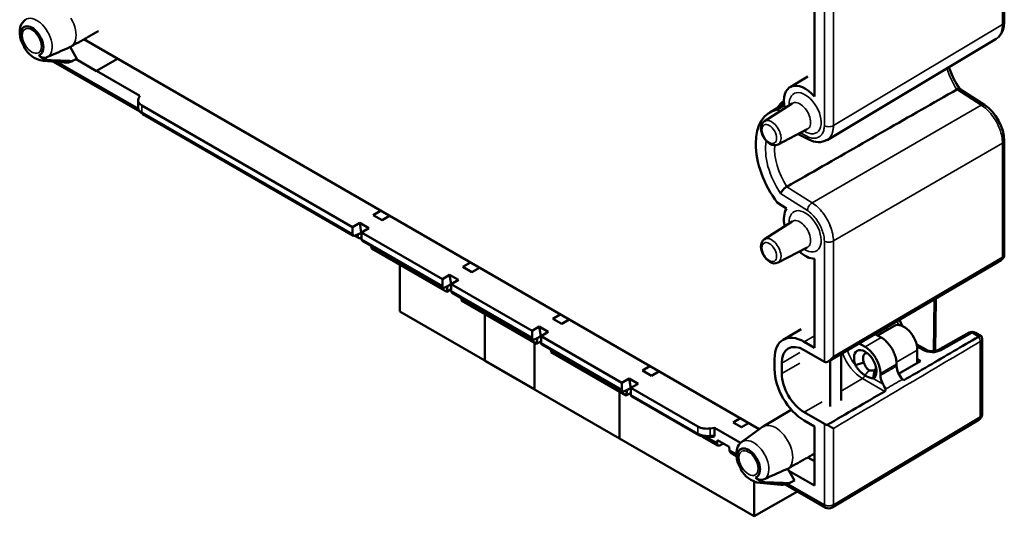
# Model space of a CAD drawing. Header units: millimetres. Extents: x 0 to 420, y 0 to 297.
# Tile 6 of 15: x 63 to 141, y 181 to 220. Entities that reach past the tile are written whole.
import ezdxf

# ---------------------------------------------------------------- set-up
doc = ezdxf.new("R2010")
doc.units = ezdxf.units.MM
doc.layers.add('Visibile (ISO)', color=7, linetype='Continuous', lineweight=50)
doc.layers.add('Visibile sottile (ISO)', color=7, linetype='Continuous', lineweight=35)

msp = doc.modelspace()

# ---------------------------------------------------------------- linework, layer by layer
at = {"layer": 'Visibile (ISO)'}
for p, q in [((140.797, 229.226), (140.797, 220.262)), ((125.851, 214.4), (125.851, 221.4)), ((67.699, 219.252), (67.699, 219.253)), ((121.489, 188.197), (68.313, 218.898)), ((140.152, 218.925), (126.835, 210.972)), ((140.152, 218.925), (140.153, 218.926)), ((63.667, 218.302), (63.667, 218.302)), ((66.554, 217.995), (66.554, 217.995)), ((67.746, 217.352), (67.241, 218.301)), ((65.129, 217.209), (66.763, 217.063)), ((65.384, 217.476), (65.405, 217.485)), ((65.405, 217.485), (65.697, 217.614)), ((65.711, 217.254), (65.711, 217.254)), ((72.711, 213.213), (65.911, 217.139)), ((67.375, 217.166), (67.696, 217.325)), ((69.318, 216.399), (67.705, 217.33)), ((69.318, 216.405), (70.96, 217.37)), ((72.712, 214.445), (69.318, 216.405)), ((69.318, 216.399), (69.318, 216.405)), ((123.921, 215.134), (125.327, 215.965)), ((139.226, 213.745), (137.272, 214.991)), ((72.588, 214.099), (72.588, 213.547)), ((72.622, 214.25), (72.712, 214.445)), ((72.589, 213.547), (72.589, 213.547)), ((72.881, 213.689), (89.47, 204.111)), ((121.911, 212.465), (124.102, 213.858)), ((122.321, 213.146), (123.449, 213.813)), ((122.915, 213.369), (123.463, 213.694)), ((123.146, 213.25), (122.915, 213.369)), ((72.943, 213.016), (89.532, 203.438)), ((122.979, 210.614), (125.282, 211.815)), ((125.41, 211.008), (124.568, 211.443)), ((140.797, 210.919), (140.797, 201.955)), ((122.915, 206.04), (123.647, 205.573)), ((91.678, 205.408), (91.097, 205.066)), ((91.097, 205.066), (91.804, 204.658)), ((92.386, 205), (91.804, 204.658)), ((126.447, 205.301), (126.469, 205.287)), ((89.47, 204.111), (90.036, 204.443)), ((89.47, 204.111), (89.47, 203.576)), ((90.743, 204.035), (90.036, 204.443)), ((90.161, 203.694), (90.036, 204.443)), ((90.177, 203.702), (90.743, 204.035)), ((121.911, 203.169), (124.102, 204.563)), ((127.088, 204.222), (127.088, 204.197)), ((89.933, 203.27), (89.646, 203.436)), ((90.036, 203.621), (89.664, 203.444)), ((89.886, 203.55), (89.874, 203.473)), ((90.161, 203.694), (90.036, 203.621)), ((90.036, 203.621), (90.036, 203.621)), ((90.177, 203.685), (90.161, 203.694)), ((90.167, 203.307), (90.177, 203.313)), ((90.177, 203.702), (96.541, 200.028)), ((90.177, 203.702), (90.177, 203.168)), ((90.24, 203.03), (96.604, 199.356)), ((90.941, 202.625), (90.968, 202.429)), ((96.882, 199.015), (90.968, 202.429)), ((122.979, 201.319), (125.282, 202.52)), ((125.851, 194.619), (125.851, 201.619)), ((93.184, 197.467), (93.184, 201.15)), ((98.75, 201.325), (98.168, 200.984)), ((98.168, 200.984), (98.875, 200.575)), ((99.457, 200.917), (98.875, 200.575)), ((126.986, 193.555), (140.55, 201.524)), ((96.541, 200.028), (97.107, 200.361)), ((97.814, 199.952), (97.107, 200.361)), ((97.232, 199.612), (97.107, 200.361)), ((96.541, 200.028), (96.541, 199.493)), ((97.107, 199.538), (96.735, 199.361)), ((96.957, 199.467), (96.882, 199.015)), ((97.232, 199.612), (97.107, 199.538)), ((97.107, 199.538), (97.107, 199.538)), ((97.232, 199.612), (97.249, 199.603)), ((97.249, 199.62), (97.814, 199.952)), ((97.249, 199.62), (103.613, 195.946)), ((97.249, 199.62), (97.249, 199.085)), ((96.882, 199.015), (97.249, 199.231)), ((97.311, 198.948), (103.675, 195.274)), ((98.012, 198.543), (98.04, 198.347)), ((135.416, 198.508), (135.353, 194.362)), ((103.953, 194.933), (98.04, 198.347)), ((93.184, 197.467), (103.791, 191.344)), ((99.893, 193.594), (99.893, 197.277)), ((105.821, 197.243), (105.239, 196.901)), ((103.613, 195.946), (104.178, 196.278)), ((104.885, 195.87), (104.178, 196.278)), ((104.304, 195.529), (104.178, 196.278)), ((105.239, 196.901), (105.946, 196.493)), ((106.528, 196.835), (105.946, 196.493)), ((130.821, 195.587), (132.137, 196.347)), ((103.613, 195.946), (103.613, 195.411)), ((104.178, 195.456), (103.806, 195.279)), ((104.304, 195.529), (104.178, 195.456)), ((104.178, 195.456), (104.178, 195.456)), ((104.304, 195.529), (104.32, 195.52)), ((104.32, 195.538), (104.885, 195.87)), ((104.32, 195.538), (110.684, 191.863)), ((104.32, 195.538), (104.32, 195.003)), ((123.388, 195.252), (124.802, 196.068)), ((130.631, 195.697), (131.112, 195.419)), ((138.024, 195.807), (135.565, 194.436)), ((138.98, 195.536), (138.517, 195.803)), ((138.772, 195.487), (138.773, 195.488)), ((103.791, 195.026), (103.791, 191.344)), ((104.029, 195.385), (103.953, 194.933)), ((103.953, 194.933), (104.32, 195.148)), ((104.382, 194.865), (110.746, 191.191)), ((125.851, 194.619), (125.038, 195.088)), ((129.37, 194.955), (129.839, 194.684)), ((134.657, 194.44), (134.197, 194.705)), ((139.045, 189.371), (139.045, 195.305)), ((105.083, 194.46), (105.111, 194.264)), ((111.024, 190.85), (105.111, 194.264)), ((126.626, 193.518), (125.038, 194.435)), ((127.937, 194.114), (127.937, 190.475)), ((133.947, 193.421), (133.947, 194.435)), ((99.893, 193.594), (110.5, 187.471)), ((112.892, 193.16), (112.31, 192.819)), ((122.704, 192.925), (122.704, 193.741)), ((123.27, 192.598), (123.27, 193.415)), ((127.088, 193.615), (127.088, 189.985)), ((129.737, 193.464), (129.075, 193.239)), ((132.314, 193.173), (132.314, 193.337)), ((132.472, 192.569), (134.199, 193.566)), ((133.947, 193.712), (134.199, 193.566)), ((112.31, 192.819), (113.017, 192.41)), ((113.599, 192.752), (113.017, 192.41)), ((130.46, 192.203), (130.568, 192.843)), ((131.042, 192.439), (131.042, 192.602)), ((110.684, 191.863), (111.249, 192.196)), ((110.684, 191.863), (110.684, 191.328)), ((111.956, 191.787), (111.249, 192.196)), ((111.375, 191.447), (111.249, 192.196)), ((111.391, 191.455), (111.956, 191.787)), ((132.25, 191.829), (132.25, 191.829)), ((132.736, 192.114), (132.736, 192.114)), ((110.5, 187.471), (110.5, 191.153)), ((110.5, 191.153), (110.5, 187.471)), ((111.249, 191.373), (110.877, 191.196)), ((111.1, 191.302), (111.024, 190.85)), ((111.024, 190.85), (111.391, 191.066)), ((111.375, 191.447), (111.249, 191.373)), ((111.249, 191.373), (111.249, 191.373)), ((111.391, 191.438), (111.375, 191.447)), ((111.391, 191.455), (116.666, 188.409)), ((111.391, 191.455), (111.391, 190.92)), ((111.453, 190.783), (116.728, 187.737)), ((121.806, 188.425), (124.023, 189.737)), ((126.626, 188.619), (125.038, 189.536)), ((119.433, 188.736), (119.989, 189.063)), ((120.088, 188.358), (119.433, 188.736)), ((120.088, 188.358), (120.644, 188.685)), ((125.851, 188.414), (125.038, 188.883)), ((138.801, 188.942), (127.236, 182.029)), ((117.967, 188.317), (117.632, 188.263)), ((120.034, 187.124), (117.967, 188.317)), ((117.967, 187.73), (117.967, 188.317)), ((120.134, 187.208), (121.754, 188.391)), ((125.851, 183.76), (125.851, 188.414)), ((110.5, 187.471), (121.106, 181.347)), ((118.243, 186.925), (117.06, 187.608)), ((117.582, 187.568), (117.864, 187.594)), ((118.221, 187.348), (118.184, 187.128)), ((119.127, 186.825), (118.221, 187.348)), ((118.477, 186.962), (118.682, 187.082)), ((119.127, 186.825), (119.164, 186.562)), ((119.697, 186.086), (119.312, 186.308)), ((125.851, 185.678), (125.322, 185.984)), ((120.105, 185.067), (120.105, 185.067)), ((123.628, 185.043), (123.628, 185.043)), ((123.738, 185.092), (124.275, 184.162)), ((123.836, 184.923), (125.851, 183.76)), ((121.106, 184.085), (121.106, 181.347)), ((121.567, 183.973), (123.201, 183.827)), ((121.821, 184.24), (121.842, 184.249)), ((121.842, 184.249), (122.135, 184.378)), ((126.729, 182.025), (123.573, 183.848)), ((123.812, 183.931), (124.218, 184.132)), ((124.506, 183.309), (121.106, 181.347))]:
    msp.add_line(p, q, dxfattribs=at)
at = {"layer": 'Visibile (ISO)', "flags": 128}
for points in [[(63.696, 220.444), (63.57, 220.334), (63.466, 220.207), (63.385, 220.071), (63.325, 219.929), (63.262, 219.641), (63.257, 219.353), (63.298, 219.068), (63.38, 218.789), (63.496, 218.52), (63.643, 218.266)], [(140.797, 220.262), (140.77, 219.92), (140.686, 219.602), (140.542, 219.318), (140.341, 219.078)], [(69.476, 219.553), (69.385, 219.502), (69.295, 219.451), (69.204, 219.4), (69.113, 219.349), (69.023, 219.298), (68.932, 219.247), (68.841, 219.196), (68.751, 219.145), (68.66, 219.094), (68.569, 219.043), (68.479, 218.991), (68.388, 218.94), (68.298, 218.889), (68.207, 218.838), (68.116, 218.787), (68.026, 218.736), (67.935, 218.685), (67.844, 218.634), (67.754, 218.583), (67.663, 218.532), (67.572, 218.481), (67.482, 218.43), (67.391, 218.379), (67.3, 218.328)], [(63.681, 218.282), (63.67, 218.276), (63.66, 218.271), (63.651, 218.266), (63.642, 218.261), (63.635, 218.257), (63.627, 218.254), (63.621, 218.251), (63.616, 218.249), (63.611, 218.247), (63.607, 218.245), (63.604, 218.244), (63.602, 218.244), (63.6, 218.244), (63.599, 218.245), (63.599, 218.246), (63.6, 218.248), (63.602, 218.25), (63.604, 218.252), (63.607, 218.255), (63.611, 218.259), (63.616, 218.263), (63.622, 218.268), (63.628, 218.273), (63.635, 218.278)], [(63.599, 218.245), (63.73, 218.06), (63.875, 217.887), (64.035, 217.726), (64.212, 217.579), (64.407, 217.449), (64.622, 217.339), (64.862, 217.256), (65.129, 217.209)], [(63.643, 218.266), (63.644, 218.265), (63.644, 218.265), (63.644, 218.265), (63.645, 218.265), (63.646, 218.265), (63.646, 218.266), (63.647, 218.266), (63.648, 218.266), (63.65, 218.267), (63.651, 218.267), (63.652, 218.268), (63.654, 218.268), (63.655, 218.269), (63.657, 218.27), (63.659, 218.271), (63.661, 218.272), (63.663, 218.273), (63.665, 218.274), (63.668, 218.275), (63.67, 218.276), (63.673, 218.277), (63.675, 218.279), (63.678, 218.28), (63.681, 218.282)], [(64.778, 217.648), (64.799, 217.626), (64.82, 217.605), (64.843, 217.586), (64.866, 217.567), (64.889, 217.549), (64.914, 217.533), (64.939, 217.518), (64.964, 217.504), (64.99, 217.491), (65.016, 217.48), (65.043, 217.47), (65.069, 217.462), (65.096, 217.455), (65.123, 217.45), (65.15, 217.446), (65.177, 217.443), (65.204, 217.442), (65.231, 217.442), (65.257, 217.444), (65.283, 217.447), (65.309, 217.452), (65.334, 217.459), (65.359, 217.466), (65.384, 217.476)], [(65.501, 217.263), (65.468, 217.265), (65.435, 217.268), (65.402, 217.273), (65.369, 217.279), (65.336, 217.286), (65.304, 217.295), (65.271, 217.304), (65.238, 217.316), (65.206, 217.328), (65.174, 217.341), (65.143, 217.356), (65.112, 217.372), (65.081, 217.389), (65.05, 217.408), (65.02, 217.427), (64.991, 217.448), (64.962, 217.469), (64.934, 217.492), (64.906, 217.515), (64.879, 217.54), (64.852, 217.566), (64.827, 217.592), (64.802, 217.62), (64.778, 217.648)], [(136.437, 216.706), (136.6, 216.265), (136.797, 215.826), (137.026, 215.397), (137.283, 214.985)], [(123.67, 207.296), (124.022, 207.498), (124.375, 207.699), (124.727, 207.9), (125.079, 208.102), (125.432, 208.303), (125.784, 208.504), (126.137, 208.706), (126.489, 208.907), (126.841, 209.108), (127.194, 209.309), (127.546, 209.511), (127.898, 209.712), (128.251, 209.913), (128.603, 210.115), (128.956, 210.316), (129.308, 210.517), (129.66, 210.719), (130.013, 210.92), (130.365, 211.121), (130.717, 211.323), (131.07, 211.524), (131.422, 211.725), (131.775, 211.926), (132.127, 212.128), (132.479, 212.329), (132.832, 212.53), (133.184, 212.732), (133.536, 212.933), (133.889, 213.134), (134.241, 213.336), (134.594, 213.537), (134.946, 213.738), (135.298, 213.94), (135.651, 214.141), (136.003, 214.342), (136.356, 214.543), (136.708, 214.745), (137.06, 214.946)], [(137.272, 214.991), (137.267, 214.994), (137.262, 214.997), (137.256, 214.999), (137.25, 215.001), (137.243, 215.002), (137.236, 215.003), (137.229, 215.003), (137.221, 215.003), (137.214, 215.003), (137.205, 215.002), (137.197, 215.001), (137.188, 214.999), (137.179, 214.997), (137.169, 214.994), (137.159, 214.991), (137.149, 214.988), (137.139, 214.984), (137.128, 214.98), (137.118, 214.975), (137.107, 214.97), (137.095, 214.965), (137.084, 214.959), (137.072, 214.953), (137.06, 214.946)], [(72.943, 213.016), (72.81, 213.11), (72.702, 213.225), (72.625, 213.361), (72.59, 213.512)], [(139.226, 213.745), (139.545, 213.506), (139.841, 213.213), (140.109, 212.876), (140.342, 212.507), (140.533, 212.115), (140.676, 211.713), (140.766, 211.31), (140.797, 210.919)], [(121.911, 212.465), (121.782, 212.349), (121.695, 212.204), (121.648, 212.043), (121.635, 211.874), (121.651, 211.701), (121.691, 211.527), (121.755, 211.355), (121.838, 211.189), (121.94, 211.034), (122.057, 210.893), (122.188, 210.771), (122.33, 210.671), (122.482, 210.598), (122.645, 210.558), (122.815, 210.56), (122.979, 210.614)], [(126.826, 210.978), (126.666, 210.898), (126.495, 210.842), (126.318, 210.811), (126.136, 210.805), (125.952, 210.823), (125.77, 210.864), (125.588, 210.926), (125.41, 211.008)], [(123.67, 207.296), (123.646, 207.282), (123.621, 207.266), (123.596, 207.249), (123.571, 207.231), (123.546, 207.212), (123.521, 207.191), (123.495, 207.17), (123.47, 207.148), (123.446, 207.125), (123.421, 207.101), (123.398, 207.077), (123.375, 207.053), (123.353, 207.028), (123.331, 207.003), (123.311, 206.979), (123.292, 206.954), (123.274, 206.929), (123.256, 206.904), (123.241, 206.88), (123.226, 206.856), (123.213, 206.833), (123.201, 206.81), (123.19, 206.787), (123.181, 206.766)], [(121.911, 203.169), (121.782, 203.054), (121.695, 202.908), (121.648, 202.747), (121.635, 202.579), (121.651, 202.406), (121.691, 202.231), (121.755, 202.059), (121.838, 201.894), (121.94, 201.738), (122.057, 201.598), (122.188, 201.475), (122.33, 201.375), (122.482, 201.302), (122.645, 201.262), (122.815, 201.265), (122.979, 201.319)], [(132.545, 196.821), (132.642, 196.579), (132.754, 196.339)], [(131.112, 195.419), (131.194, 195.369), (131.273, 195.313), (131.352, 195.252), (131.429, 195.186), (131.504, 195.115), (131.576, 195.04), (131.647, 194.962), (131.715, 194.879), (131.78, 194.793), (131.843, 194.705), (131.903, 194.613), (131.959, 194.52), (132.012, 194.424), (132.061, 194.327), (132.107, 194.228), (132.148, 194.129), (132.186, 194.028), (132.219, 193.928), (132.247, 193.827), (132.271, 193.727), (132.29, 193.628), (132.303, 193.529), (132.312, 193.432), (132.314, 193.337)], [(132.861, 192.042), (133.107, 192.185), (133.353, 192.329), (133.6, 192.472), (133.846, 192.616), (134.092, 192.759), (134.339, 192.903), (134.585, 193.046), (134.831, 193.19), (135.078, 193.333), (135.324, 193.477), (135.57, 193.621), (135.817, 193.764), (136.063, 193.908), (136.309, 194.051), (136.556, 194.195), (136.802, 194.339), (137.048, 194.482), (137.294, 194.626), (137.541, 194.769), (137.787, 194.913), (138.033, 195.057), (138.279, 195.2), (138.525, 195.344), (138.772, 195.487)], [(138.773, 195.488), (138.787, 195.496), (138.801, 195.503), (138.814, 195.51), (138.828, 195.516), (138.841, 195.522), (138.854, 195.527), (138.866, 195.531), (138.878, 195.535), (138.889, 195.538), (138.9, 195.541), (138.911, 195.543), (138.921, 195.544), (138.931, 195.545), (138.94, 195.545), (138.948, 195.545), (138.956, 195.544), (138.964, 195.543), (138.97, 195.541), (138.977, 195.538), (138.982, 195.535), (138.987, 195.532), (138.991, 195.528), (138.994, 195.523), (138.997, 195.519)], [(131.042, 192.602), (131.039, 192.697), (131.03, 192.794), (131.017, 192.893), (130.998, 192.992), (130.974, 193.093), (130.946, 193.193), (130.913, 193.294), (130.875, 193.394), (130.834, 193.493), (130.788, 193.592), (130.739, 193.689), (130.686, 193.785), (130.63, 193.878), (130.57, 193.97), (130.508, 194.058), (130.442, 194.144), (130.374, 194.227), (130.304, 194.306), (130.231, 194.38), (130.156, 194.451), (130.079, 194.517), (130.001, 194.578), (129.921, 194.634), (129.839, 194.684)], [(133.874, 194.926), (134.037, 194.806), (134.197, 194.705)], [(135.565, 194.436), (135.482, 194.399), (135.372, 194.366), (135.244, 194.345), (135.108, 194.338), (134.971, 194.346), (134.845, 194.368), (134.737, 194.402), (134.657, 194.44)], [(129.825, 192.438), (129.791, 192.458), (129.758, 192.479), (129.724, 192.502), (129.691, 192.526), (129.657, 192.551), (129.624, 192.578), (129.591, 192.606), (129.559, 192.635), (129.526, 192.666), (129.494, 192.697), (129.461, 192.73), (129.43, 192.764), (129.398, 192.798), (129.367, 192.834), (129.336, 192.871), (129.305, 192.909), (129.275, 192.947), (129.245, 192.986), (129.215, 193.027), (129.186, 193.068), (129.158, 193.109), (129.13, 193.152), (129.102, 193.195), (129.075, 193.239)], [(129.737, 193.464), (129.744, 193.444), (129.753, 193.421), (129.762, 193.396), (129.773, 193.369), (129.784, 193.34), (129.797, 193.309), (129.811, 193.278), (129.826, 193.245), (129.843, 193.211), (129.861, 193.176), (129.88, 193.141), (129.901, 193.105), (129.922, 193.071), (129.944, 193.039), (129.966, 193.011), (129.987, 192.984), (130.008, 192.96), (130.029, 192.939), (130.05, 192.919), (130.07, 192.902), (130.089, 192.886), (130.108, 192.873), (130.126, 192.861), (130.143, 192.851)], [(130.46, 192.203), (130.437, 192.207), (130.414, 192.211), (130.391, 192.216), (130.367, 192.221), (130.342, 192.227), (130.318, 192.233), (130.292, 192.24), (130.267, 192.247), (130.241, 192.255), (130.215, 192.263), (130.189, 192.272), (130.162, 192.281), (130.135, 192.291), (130.107, 192.301), (130.08, 192.312), (130.052, 192.324), (130.024, 192.336), (129.996, 192.349), (129.968, 192.362), (129.939, 192.376), (129.911, 192.39), (129.882, 192.406), (129.854, 192.421), (129.825, 192.438)], [(130.143, 192.851), (130.155, 192.844), (130.169, 192.838), (130.185, 192.833), (130.202, 192.829), (130.22, 192.825), (130.239, 192.821), (130.259, 192.819), (130.28, 192.816), (130.301, 192.815), (130.322, 192.814), (130.344, 192.813), (130.366, 192.813), (130.387, 192.813), (130.409, 192.814), (130.429, 192.816), (130.449, 192.817), (130.469, 192.819), (130.487, 192.822), (130.504, 192.824), (130.52, 192.828), (130.535, 192.831), (130.548, 192.835), (130.559, 192.839), (130.568, 192.843)], [(131.244, 191.75), (131.253, 191.733), (131.263, 191.716), (131.272, 191.698), (131.281, 191.68), (131.29, 191.663), (131.298, 191.645), (131.307, 191.627), (131.315, 191.61), (131.323, 191.592), (131.33, 191.575), (131.338, 191.558), (131.345, 191.54), (131.353, 191.523), (131.36, 191.506), (131.367, 191.49), (131.374, 191.473), (131.381, 191.456), (131.387, 191.44), (131.394, 191.424), (131.401, 191.408), (131.407, 191.392), (131.413, 191.376), (131.42, 191.361), (131.426, 191.345)], [(131.382, 191.181), (131.388, 191.185), (131.395, 191.189), (131.401, 191.194), (131.406, 191.2), (131.411, 191.205), (131.416, 191.211), (131.42, 191.218), (131.424, 191.224), (131.427, 191.231), (131.43, 191.238), (131.433, 191.246), (131.435, 191.253), (131.436, 191.261), (131.437, 191.268), (131.438, 191.276), (131.438, 191.284), (131.438, 191.292), (131.437, 191.299), (131.436, 191.307), (131.435, 191.315), (131.433, 191.323), (131.431, 191.33), (131.429, 191.338), (131.426, 191.345)], [(127.336, 188.267), (127.321, 188.275), (127.306, 188.284), (127.291, 188.293), (127.274, 188.302), (127.258, 188.312), (127.24, 188.322), (127.222, 188.332), (127.204, 188.342), (127.185, 188.353), (127.166, 188.364), (127.146, 188.375), (127.126, 188.387), (127.105, 188.399), (127.084, 188.411), (127.062, 188.424), (127.04, 188.436), (127.017, 188.449), (126.994, 188.462), (126.971, 188.475), (126.947, 188.489), (126.923, 188.503), (126.899, 188.517), (126.874, 188.531), (126.849, 188.545)], [(117.582, 187.568), (117.356, 187.565), (117.132, 187.592), (116.919, 187.65), (116.728, 187.737)], [(121.757, 188.386), (121.76, 188.387), (121.762, 188.388), (121.764, 188.39), (121.766, 188.391), (121.768, 188.393), (121.77, 188.394), (121.772, 188.396), (121.775, 188.397), (121.777, 188.398), (121.779, 188.4), (121.781, 188.401), (121.783, 188.403), (121.785, 188.404), (121.788, 188.405), (121.79, 188.407), (121.792, 188.408), (121.794, 188.409), (121.796, 188.411), (121.799, 188.412), (121.801, 188.413), (121.803, 188.415), (121.805, 188.416), (121.807, 188.417), (121.81, 188.419)], [(120.134, 187.208), (120.008, 187.098), (119.903, 186.972), (119.823, 186.836), (119.763, 186.694), (119.699, 186.405), (119.694, 186.117), (119.736, 185.832), (119.817, 185.553), (119.934, 185.284), (120.081, 185.03)], [(123.738, 185.092), (123.826, 185.142), (123.914, 185.191), (124.002, 185.241), (124.09, 185.29), (124.178, 185.34), (124.266, 185.39), (124.354, 185.439), (124.442, 185.489), (124.53, 185.538), (124.619, 185.588), (124.707, 185.638), (124.795, 185.687), (124.883, 185.737), (124.971, 185.786), (125.059, 185.836), (125.147, 185.885), (125.235, 185.935), (125.323, 185.985), (125.411, 186.034), (125.499, 186.084), (125.587, 186.133), (125.675, 186.183), (125.763, 186.233), (125.851, 186.282)], [(120.073, 185.043), (120.066, 185.037), (120.059, 185.032), (120.054, 185.027), (120.049, 185.023), (120.045, 185.02), (120.042, 185.017), (120.039, 185.014), (120.038, 185.012), (120.037, 185.01), (120.037, 185.009), (120.038, 185.008), (120.039, 185.008), (120.042, 185.009), (120.045, 185.01), (120.049, 185.011), (120.053, 185.013), (120.059, 185.015), (120.065, 185.018), (120.072, 185.022), (120.08, 185.025), (120.088, 185.03), (120.098, 185.035), (120.108, 185.04), (120.118, 185.046)], [(120.037, 185.009), (120.167, 184.825), (120.313, 184.651), (120.473, 184.49), (120.65, 184.344), (120.844, 184.214), (121.06, 184.104), (121.3, 184.02), (121.567, 183.973)], [(120.118, 185.046), (120.116, 185.044), (120.113, 185.043), (120.11, 185.042), (120.108, 185.04), (120.105, 185.039), (120.103, 185.038), (120.101, 185.037), (120.099, 185.036), (120.097, 185.035), (120.095, 185.034), (120.093, 185.033), (120.092, 185.033), (120.09, 185.032), (120.089, 185.031), (120.087, 185.031), (120.086, 185.03), (120.085, 185.03), (120.084, 185.03), (120.083, 185.03), (120.083, 185.03), (120.082, 185.03), (120.082, 185.03), (120.081, 185.03), (120.081, 185.03)], [(121.821, 184.24), (121.797, 184.231), (121.772, 184.223), (121.747, 184.217), (121.721, 184.212), (121.695, 184.208), (121.669, 184.207), (121.642, 184.206), (121.615, 184.207), (121.588, 184.21), (121.561, 184.214), (121.534, 184.219), (121.507, 184.226), (121.481, 184.235), (121.454, 184.244), (121.428, 184.256), (121.402, 184.268), (121.376, 184.282), (121.352, 184.297), (121.327, 184.313), (121.303, 184.331), (121.28, 184.35), (121.258, 184.37), (121.236, 184.391), (121.216, 184.412)], [(121.216, 184.412), (121.24, 184.384), (121.264, 184.357), (121.29, 184.331), (121.316, 184.305), (121.343, 184.28), (121.371, 184.257), (121.399, 184.234), (121.428, 184.212), (121.457, 184.192), (121.487, 184.172), (121.517, 184.154), (121.548, 184.137), (121.58, 184.121), (121.611, 184.106), (121.643, 184.093), (121.675, 184.08), (121.708, 184.069), (121.74, 184.059), (121.773, 184.051), (121.806, 184.043), (121.839, 184.037), (121.872, 184.033), (121.906, 184.029), (121.938, 184.027)]]:
    msp.add_lwpolyline(points, dxfattribs=at)
at = {"layer": 'Visibile (ISO)'}
for centre, start, end in [((140.297, 201.955), 300.43491, 0), ((138.267, 195.37), 60, 119.14144), ((138.545, 195.305), 0, 25.24018), ((138.545, 189.371), 300.86598, 0), ((126.979, 182.458), 240, 300.86598)]:
    msp.add_arc(centre, 0.5, start, end, dxfattribs=at)
for centre, major_axis, ratio, start_param, end_param in [((64.229, 218.779), (0.632, -1.094), 0.57735, 6.159184, 11.119575), ((-190.839, 752.771), (297.08, -514.557), 0.845594, 6.192677, 6.196034), ((66.337, 219.996), (0.963, -1.668), 0.57735, 6.224477, 6.283185), ((-0.536, 884.537), (-346.437, 600.046), 0.845594, 2.650213, 2.65335), ((65.945, 219.769), (1.485, -2.573), 0.57735, 5.897736, 6.273401), ((-430.488, 1176.055), (540.43, -936.053), 0.845594, 6.230385, 6.230788), ((66.332, 220), (1.378, -2.668), 0.549, 6.273727, 6.308621), ((125.116, 213.082), (-1.187, 2.056), 0.57735, 5.044597, 7.348826), ((73.588, 214.104), (-1, -0.008), 0.582366, 6.016946, 7.064143), ((126.452, 209.295), (-2.825, 4.893), 0.57735, 0.069749, 0.294072), ((125.038, 208.479), (-2.7, 4.677), 0.57735, 6.087426, 8.049741), ((125.116, 203.786), (-1.187, 2.056), 0.57735, 0.279848, 1.06564), ((89.682, 203.698), (-0.15, -0.26), 0.57735, 5.497787, 6.981317), ((90.227, 203.678), (0.306, 0.4), 0.468523, 2.416922, 3.996445), ((90.39, 203.29), (-0.15, -0.26), 0.57735, 5.497787, 6.283185), ((125.116, 203.786), (1.187, -2.056), 0.57735, 5.217545, 5.950978), ((96.754, 199.616), (-0.15, -0.26), 0.57735, 5.497787, 6.981317), ((97.461, 199.208), (-0.15, -0.26), 0.57735, 5.497787, 6.283185), ((133.047, 196.201), (1.313, -2.128), 0.556861, 4.379615, 4.461666), ((132.887, 195.048), (-0.75, 1.299), 0.57735, 3.926991, 6.283185), ((103.825, 195.533), (-0.15, -0.26), 0.57735, 5.497787, 6.981317), ((125.038, 192.394), (-1.65, 2.858), 0.57735, 5.497787, 7.068583), ((104.532, 195.125), (-0.15, -0.26), 0.57735, 5.497787, 6.283185), ((125.038, 192.394), (-1.25, 2.165), 0.57735, 5.497787, 7.068583), ((126.979, 194.131), (0.351, 0.614), 0.579864, 3.143755, 4.714552), ((129.846, 193.292), (-0.625, 1.083), 0.57735, 3.123188, 7.578909), ((130.2, 193.496), (-0.375, 0.65), 0.57735, 5.792303, 7.578909), ((126.979, 193.723), (0.5, 0), 0.57735, 3.926991, 3.935717), ((133.022, 192.765), (0.5, -0.866), 0.57735, 3.926991, 5.146834), ((125.038, 191.577), (1.65, -2.858), 0.57735, 3.926991, 5.497787), ((125.038, 191.577), (1.25, -2.165), 0.57735, 3.926991, 5.497787), ((130.2, 193.496), (0.375, -0.65), 0.57735, 6.264781, 6.774068), ((131.749, 192.03), (-0.5, 0.866), 0.57735, 0.785398, 1.560796), ((132.656, 191.824), (0.251, -0.435), 0.57735, 1.742827, 2.004683), ((110.896, 191.451), (-0.15, -0.26), 0.57735, 5.497787, 6.981317), ((111.603, 191.043), (-0.15, -0.26), 0.57735, 5.497787, 6.283185), ((-4226.671, 2686.489), (6137.778, 0), 0.57735, 5.500892, 5.501941), ((126.979, 188.824), (0.5, 0), 0.57735, 3.926991, 4.449789), ((117.373, 188.825), (-1, -0.008), 0.582366, 0.780958, 1.828156), ((117.722, 187.882), (-0.197, 0.268), 0.542982, 2.825368, 3.778948), ((118.537, 187.333), (0.306, 0.4), 0.468523, 2.416922, 3.996445), ((119.518, 186.766), (0.169, 0.476), 0.66759, 2.233431, 3.018829), ((120.667, 185.543), (-0.632, 1.094), 0.57735, 3.017592, 7.977983), ((-132.358, 715.289), (294.721, -510.471), 0.845594, 6.192662, 6.196177), ((55.653, 853.779), (347.723, -602.274), 0.845594, 5.791812, 5.794936), ((122.383, 186.534), (1.485, -2.573), 0.57735, 5.897736, 6.273401), ((-375.678, 1145.952), (542.197, -939.112), 0.845594, 6.230385, 6.230898), ((122.775, 186.76), (1.5, -2.598), 0.57735, 6.246119, 6.283185)]:
    msp.add_ellipse(centre, major_axis=major_axis, ratio=ratio, start_param=start_param, end_param=end_param, dxfattribs=at)
at = {"layer": 'Visibile sottile (ISO)'}
for p, q in [((140.654, 220.06), (140.654, 229.024)), ((126.626, 212.105), (126.626, 221.606)), ((127.336, 221.199), (127.336, 212.107)), ((127.336, 212.107), (140.654, 220.06)), ((66.258, 217.108), (72.6, 213.446)), ((138.979, 213.722), (137.06, 214.946)), ((72.881, 213.154), (72.881, 213.689)), ((125.661, 206.027), (138.979, 213.722)), ((89.47, 203.576), (72.881, 213.154)), ((124.737, 211.532), (125.286, 211.248)), ((140.654, 210.717), (127.336, 203.021)), ((140.654, 201.753), (140.654, 210.717)), ((123.67, 207.296), (125.661, 206.027)), ((125.286, 205.424), (123.181, 206.766)), ((89.807, 203.512), (89.874, 203.473)), ((96.541, 199.493), (90.177, 203.168)), ((126.626, 193.518), (126.626, 203.019)), ((127.336, 203.021), (127.336, 193.928)), ((127.336, 193.928), (140.654, 201.753)), ((103.613, 195.411), (97.249, 199.085)), ((135.209, 194.341), (135.271, 198.423)), ((125.851, 195.558), (125.038, 195.088)), ((129.839, 194.684), (131.112, 195.419)), ((138.267, 195.779), (135.808, 194.408)), ((138.772, 195.487), (138.267, 195.779)), ((110.684, 191.328), (104.32, 195.003)), ((133.947, 194.68), (133.929, 194.67)), ((134.407, 194.415), (133.947, 194.68)), ((138.901, 189.169), (138.901, 195.103)), ((124.684, 194.231), (123.27, 193.415)), ((133.947, 194.435), (132.307, 193.488)), ((124.684, 193.415), (123.27, 192.598)), ((132.314, 193.337), (131.042, 192.602)), ((129.825, 192.438), (130.143, 192.851)), ((131.042, 192.439), (131.045, 192.44)), ((127.937, 191.21), (129.634, 192.19)), ((131.382, 191.181), (129.634, 192.19)), ((130.46, 192.203), (131.244, 191.75)), ((116.666, 187.874), (111.391, 190.92)), ((131.426, 191.345), (131.516, 191.398)), ((125.038, 189.536), (126.452, 190.353)), ((126.626, 182.254), (126.626, 188.619)), ((127.336, 182.256), (138.901, 189.169)), ((116.666, 188.409), (116.666, 187.874)), ((117.632, 187.7), (117.632, 188.263)), ((117.967, 187.73), (117.632, 187.7)), ((127.336, 188.267), (127.336, 182.256)), ((117.432, 187.562), (118.184, 187.128)), ((119.164, 186.562), (119.691, 186.258)), ((123.762, 183.908), (126.626, 182.254))]:
    msp.add_line(p, q, dxfattribs=at)
at = {"layer": 'Visibile sottile (ISO)', "flags": 128}
for points in [[(67.3, 218.328), (67.417, 218.416), (67.514, 218.532), (67.591, 218.673), (67.647, 218.836), (67.682, 219.018), (67.694, 219.216), (67.684, 219.426), (67.651, 219.647), (67.595, 219.875), (67.515, 220.105), (67.414, 220.332), (67.295, 220.553)], [(140.153, 218.926), (140.192, 218.951), (140.23, 218.978), (140.267, 219.008), (140.302, 219.039), (140.335, 219.073), (140.367, 219.11), (140.398, 219.148), (140.426, 219.188), (140.453, 219.23), (140.479, 219.274), (140.503, 219.32), (140.525, 219.367), (140.546, 219.417), (140.564, 219.468), (140.582, 219.52), (140.597, 219.575), (140.61, 219.63), (140.622, 219.688), (140.632, 219.746), (140.64, 219.806), (140.646, 219.868), (140.651, 219.931), (140.653, 219.995), (140.654, 220.06)], [(72.881, 213.154), (72.858, 213.167), (72.836, 213.181), (72.815, 213.196), (72.794, 213.211), (72.775, 213.226), (72.756, 213.241), (72.739, 213.257), (72.722, 213.272), (72.706, 213.288), (72.692, 213.305), (72.678, 213.321), (72.665, 213.338), (72.653, 213.355), (72.642, 213.372), (72.632, 213.389), (72.623, 213.406), (72.615, 213.424), (72.609, 213.441), (72.603, 213.459), (72.598, 213.476), (72.594, 213.494), (72.591, 213.512), (72.59, 213.53), (72.589, 213.547)], [(140.654, 210.717), (140.651, 210.849), (140.641, 210.984), (140.624, 211.122), (140.599, 211.263), (140.568, 211.405), (140.531, 211.549), (140.487, 211.693), (140.436, 211.838), (140.379, 211.982), (140.317, 212.125), (140.248, 212.266), (140.174, 212.406), (140.094, 212.542), (140.01, 212.675), (139.921, 212.805), (139.827, 212.93), (139.73, 213.05), (139.63, 213.165), (139.526, 213.275), (139.42, 213.378), (139.312, 213.475), (139.202, 213.565), (139.091, 213.648), (138.979, 213.722)], [(125.286, 211.248), (125.375, 211.206), (125.463, 211.171), (125.549, 211.144), (125.634, 211.125), (125.717, 211.113), (125.798, 211.109), (125.876, 211.111), (125.952, 211.121), (126.025, 211.137), (126.095, 211.16), (126.162, 211.19), (126.225, 211.226), (126.284, 211.268), (126.34, 211.316), (126.391, 211.37), (126.438, 211.431), (126.48, 211.497), (126.517, 211.568), (126.549, 211.645), (126.576, 211.727), (126.597, 211.814), (126.613, 211.906), (126.622, 212.003), (126.626, 212.105)], [(127.336, 212.107), (127.335, 212.042), (127.333, 211.978), (127.329, 211.915), (127.322, 211.854), (127.314, 211.794), (127.304, 211.735), (127.293, 211.678), (127.279, 211.622), (127.264, 211.567), (127.247, 211.515), (127.228, 211.464), (127.207, 211.414), (127.185, 211.367), (127.161, 211.321), (127.136, 211.277), (127.109, 211.235), (127.08, 211.195), (127.05, 211.157), (127.018, 211.121), (126.984, 211.087), (126.949, 211.055), (126.913, 211.025), (126.875, 210.998), (126.836, 210.973)], [(125.661, 206.027), (125.773, 205.952), (125.884, 205.869), (125.994, 205.779), (126.102, 205.682), (126.208, 205.579), (126.312, 205.469), (126.412, 205.354), (126.51, 205.234), (126.603, 205.109), (126.692, 204.979), (126.777, 204.846), (126.856, 204.71), (126.93, 204.57), (126.999, 204.429), (127.062, 204.286), (127.118, 204.142), (127.169, 203.997), (127.213, 203.853), (127.251, 203.709), (127.282, 203.567), (127.306, 203.426), (127.323, 203.288), (127.333, 203.153), (127.336, 203.021)], [(126.626, 203.019), (126.622, 203.124), (126.613, 203.232), (126.598, 203.342), (126.576, 203.454), (126.55, 203.567), (126.517, 203.681), (126.48, 203.795), (126.438, 203.909), (126.391, 204.024), (126.34, 204.137), (126.285, 204.25), (126.226, 204.36), (126.162, 204.469), (126.096, 204.576), (126.026, 204.68), (125.953, 204.78), (125.877, 204.878), (125.799, 204.971), (125.718, 205.06), (125.635, 205.144), (125.55, 205.222), (125.463, 205.296), (125.375, 205.363), (125.286, 205.424)], [(138.901, 195.103), (138.551, 194.896), (138.2, 194.689), (137.85, 194.482), (137.499, 194.275), (137.149, 194.067), (136.799, 193.86), (136.448, 193.653), (136.098, 193.446), (135.747, 193.239), (135.397, 193.032), (135.046, 192.825), (134.696, 192.618), (134.345, 192.41), (133.995, 192.203), (133.644, 191.996), (133.294, 191.789), (132.943, 191.582), (132.593, 191.375), (132.242, 191.167), (131.892, 190.96), (131.542, 190.753), (131.191, 190.546), (130.841, 190.339), (130.49, 190.132), (130.14, 189.924), (129.789, 189.717), (129.439, 189.51), (129.088, 189.303), (128.738, 189.096), (128.387, 188.888), (128.037, 188.681), (127.686, 188.474), (127.336, 188.267)], [(131.045, 192.44), (131.098, 192.471), (131.151, 192.501), (131.203, 192.532), (131.256, 192.563), (131.309, 192.593), (131.362, 192.624), (131.415, 192.654), (131.468, 192.685), (131.521, 192.715), (131.574, 192.746), (131.627, 192.776), (131.68, 192.807), (131.732, 192.837), (131.785, 192.868), (131.838, 192.899), (131.891, 192.929), (131.944, 192.96), (131.997, 192.99), (132.05, 193.021), (132.103, 193.051), (132.156, 193.082), (132.209, 193.112), (132.262, 193.143), (132.314, 193.173)], [(131.516, 191.398), (131.569, 191.429), (131.621, 191.46), (131.674, 191.491), (131.726, 191.522), (131.779, 191.553), (131.832, 191.584), (131.884, 191.614), (131.937, 191.645), (131.989, 191.676), (132.042, 191.707), (132.095, 191.738), (132.147, 191.769), (132.2, 191.799), (132.252, 191.83), (132.305, 191.861), (132.358, 191.892), (132.41, 191.923), (132.463, 191.954), (132.515, 191.985), (132.568, 192.015), (132.621, 192.046), (132.673, 192.077), (132.726, 192.108), (132.778, 192.139)], [(121.81, 188.419), (121.944, 188.476), (122.092, 188.506), (122.251, 188.508), (122.418, 188.48), (122.592, 188.423), (122.769, 188.336), (122.947, 188.22), (123.121, 188.078), (123.289, 187.913), (123.449, 187.729), (123.597, 187.53), (123.732, 187.318), (123.852, 187.096), (123.952, 186.869), (124.032, 186.639), (124.089, 186.412), (124.122, 186.191), (124.132, 185.98), (124.119, 185.782), (124.085, 185.6), (124.029, 185.437), (123.952, 185.296), (123.855, 185.18), (123.738, 185.092)], [(117.632, 187.7), (117.589, 187.696), (117.546, 187.693), (117.503, 187.691), (117.459, 187.69), (117.416, 187.69), (117.372, 187.691), (117.329, 187.693), (117.285, 187.696), (117.242, 187.7), (117.199, 187.706), (117.157, 187.712), (117.115, 187.719), (117.073, 187.727), (117.032, 187.736), (116.992, 187.746), (116.952, 187.757), (116.913, 187.768), (116.875, 187.781), (116.837, 187.794), (116.801, 187.809), (116.766, 187.824), (116.731, 187.84), (116.698, 187.857), (116.666, 187.874)]]:
    msp.add_lwpolyline(points, dxfattribs=at)
at = {"layer": 'Visibile sottile (ISO)'}
for centre, major_axis, ratio, start_param, end_param in [((64.603, 218.995), (0.856, -1.482), 0.57735, 6.221282, 9.486681), ((140.297, 220.262), (0.5, 0), 0.57735, 5.506514, 6.283186), ((64.591, 218.988), (0.976, -1.691), 0.57735, 5.897736, 6.216863), ((138.83, 216.442), (-1.985, 3.438), 0.57735, 1.204317, 1.674402), ((125.116, 213.082), (-0.89, 1.541), 0.57735, 2.286225, 7.138553), ((124.706, 212.845), (0.59, -1.022), 0.57735, 6.25849, 9.449473), ((138.957, 213.324), (0.269, 0.422), 0.546343, 0, 0.801516), ((73.093, 213.276), (-0.15, -0.26), 0.57735, 5.497787, 6.283188), ((122.458, 211.547), (-0.534, 0.926), 0.57735, 3.116897, 6.307881), ((126.979, 212.309), (0.5, 0), 0.57735, 3.926991, 5.506514), ((125.639, 211.452), (-0.23, -0.444), 0.606775, 5.4702, 6.283186), ((140.297, 210.919), (0.5, 0), 0.57735, 5.506514, 6.283185), ((125.038, 208.479), (-2.152, 3.728), 0.57735, 0.586383, 1.700132), ((125.394, 208.685), (1.902, -3.295), 0.57735, 3.822598, 4.801942), ((125.639, 205.628), (-0.269, -0.422), 0.546343, 3.943109, 5.522632), ((125.116, 203.786), (-0.89, 1.541), 0.57735, 2.286225, 7.138553), ((124.706, 203.55), (0.59, -1.022), 0.57735, 6.25849, 9.449473), ((122.458, 202.252), (-0.534, 0.926), 0.57735, 3.116897, 6.307881), ((126.979, 203.223), (-0.5, 0), 0.57735, 0.785398, 2.364921), ((140.297, 201.955), (0.253, -0.431), 0.582367, 0, 0.780997), ((140.297, 201.955), (0.5, 0), 0.57735, 5.506514, 6.283185), ((133.947, 196.721), (-1.25, 2.165), 0.57735, 1.251073, 1.384714), ((138.267, 195.37), (-0.243, 0.437), 0.567186, 5.506363, 6.283185), ((138.267, 195.37), (0.25, 0.433), 0.57735, 0, 0.785398), ((138.545, 195.305), (-0.254, 0.43), 0.580663, 3.921108, 4.795234), ((133.947, 196.721), (-1.25, 2.165), 0.57735, 2.344057, 2.356194), ((133.947, 194.272), (0.25, 0.433), 0.57735, 0, 0.785398), ((138.545, 195.305), (0.5, 0), 0.57735, 5.506514, 6.283185), ((129.634, 194.231), (-1.25, 2.165), 0.57735, 1.266984, 2.356194), ((129.846, 194.354), (1.1, -1.905), 0.57735, 4.363949, 4.979046), ((134.407, 194.007), (0.25, 0.433), 0.57735, 0, 0.785398), ((135.114, 194.823), (1, 0), 0.57735, 3.926991, 5.480334), ((135.808, 194), (-0.243, 0.437), 0.567186, 5.506363, 6.283185), ((129.634, 192.435), (0.15, 0.26), 0.57735, 3.926991, 5.044971), ((131.752, 192.032), (-0.5, 0.866), 0.57735, 0.785398, 2.016344), ((138.545, 189.371), (0.5, 0), 0.57735, 5.506514, 6.283185), ((138.545, 189.371), (0.257, -0.429), 0.577306, 0, 0.776634), ((116.878, 187.997), (-0.15, -0.26), 0.57735, 5.497787, 6.283179), ((117.555, 187.867), (0.027, -0.299), 0.25434, 6.283185, 7.236765), ((121.041, 185.759), (-0.856, 1.482), 0.57735, 3.079689, 6.345089), ((121.029, 185.752), (0.976, -1.691), 0.57735, 5.897736, 6.216863), ((126.979, 182.458), (-0.5, 0), 0.57735, 0.785398, 2.364921), ((126.979, 182.458), (-0.25, -0.433), 0.57735, 5.497787, 6.283185), ((126.979, 182.458), (0.257, -0.429), 0.577306, 0, 0.776634)]:
    msp.add_ellipse(centre, major_axis=major_axis, ratio=ratio, start_param=start_param, end_param=end_param, dxfattribs=at)
for centre, major_axis in [((64.216, 218.771), (-0.535, 0.927)), ((122.287, 211.449), (-0.409, 0.709)), ((122.287, 202.153), (-0.409, 0.709)), ((120.654, 185.535), (-0.535, 0.927))]:
    msp.add_ellipse(centre, major_axis=major_axis, ratio=0.57735, dxfattribs=at)

doc.saveas('drawing.dxf')
